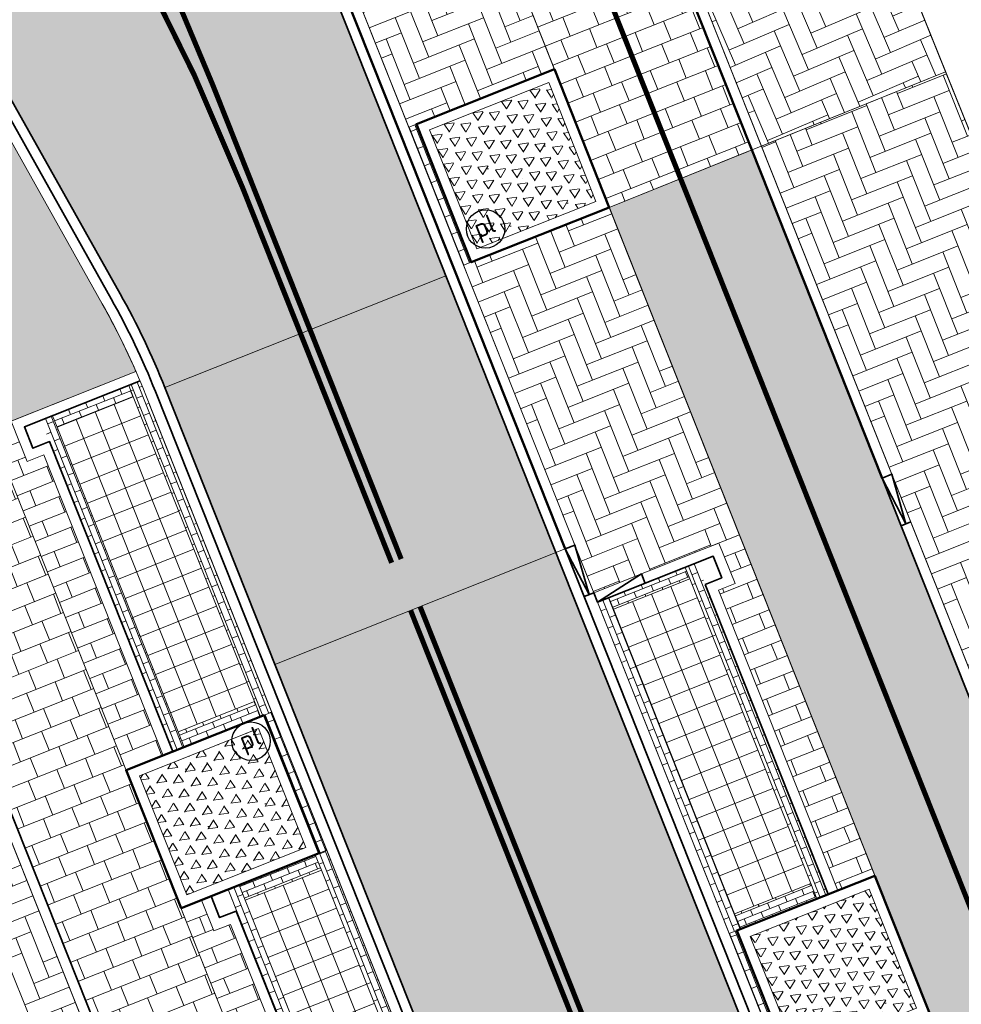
# Model space of a CAD drawing. Header units: metres. Extents: x 196674 to 197628, y 355499 to 356232.
# Tile 165 of 209: x 196760 to 196779, y 356081 to 356101. Entities that reach past the tile are written whole.
import ezdxf
from ezdxf.enums import TextEntityAlignment as Align

# ---------------------------------------------------------------- set-up
doc = ezdxf.new("R2010")
doc.units = ezdxf.units.M
doc.linetypes.add('VW-11_STREEP', pattern=[2, 1, -1])
doc.linetypes.add('VW-30270_STREEP', pattern=[3, 0.3, -2.7])
doc.layers.get('0').update_dxf_attribs({"lineweight": 25})
doc.layers.get('Defpoints').update_dxf_attribs({"color": 231, "lineweight": 18})
for name, color, linetype, lineweight, true_color in [('N-WE-GR-BEPLANTING_BEPLANTINGSPLAN_KRAGTEN-V', 7, 'Continuous', 5, 0xa3c04c), ('N-WE-VH-GESLOTENVERHARDING_ASFALT_RIJBAAN-V', 7, 'Continuous', 5, 0xd6d6d6), ('N-WE-VH-GOOT-TEGEL_200x200-G', 7, 'Continuous', 35, 0x00a5a5), ('N-WE-VH-HALFVERHARDING_GEBONDEN_SPLIT-A', 7, 'Continuous', 5, 0xaab7a9), ('N-WE-VH-KANTOPSLUITING_GELEIDEBAND_50 200-G', 1, 'Continuous', 35, 0xff0000), ('N-WE-VH-KANTOPSLUITING_OPSLUITBAND_200X250-G', 7, 'Continuous', 50, 0x0029a5), ('N-WE-VH-KANTOPSLUITING_VERLAGINGSBAND_GELEIDEBAND_50 200-G', 1, 'Continuous', 35, 0xff0000), ('N-WE-VH-KANTOPSLUITING_VERLOOPBAND_GELEIDEBAND_50 200_OPSLUITBAND_200X250-G', 1, 'Continuous', 35, 0xff0000), ('N-WE-VH-OPENVERHARDING_STRAATBAKSTEEN_ROOD_ELLEBOOG_LINGE-A', 7, 'Continuous', 5, 0xdaaea0), ('N-WE-VH-OPENVERHARDING_STRAATBAKSTEEN_ROOD_ELLEBOOG_LINGE-INRITTEN-TUSSEN-RIJBAAN-FIETSPAD-A', 7, 'Continuous', 5, 0xdaaea0), ('N-WE-VH-OPENVERHARDING_STRAATBAKSTEEN_ROOD_HALFSTEENS-LINGE-A', 7, 'Continuous', 5, 0xdaaea0), ('N-WE-VH-OPENVERHARDING_STRAATBAKSTEEN_ROOD_STREKKEN-LINGE-A', 7, 'Continuous', 5, 0xdaaea0), ('N-WE-VH-OPENVERHARDING_TEGEL_200x300_FIETSPAD_ROOD-A', 7, 'Continuous', 5, 0xe04d68), ('N-WE-VW-MARKERING_LANGS_STREEP_11_010-G', 7, 'VW-11_STREEP', 13, 0xffffff), ('N-WE-VW-MARKERING_LANGS_STREEP_30270_010-G', 7, 'VW-30270_STREEP', 13, 0xffffff), ('N-WE-VW-MARKERING_LANGS_STREEP_DOORGETROKKEN_010-G', 7, 'Continuous', 13, 0xffffff)]:
    doc.layers.add(name, color=color, linetype=linetype, lineweight=lineweight, true_color=true_color)
for name, color, linetype, lineweight in [('N-WE-IE-MEUBILAIR-S-200', 7, 'Continuous', 25), ('N-WE-VH-KANTOPSLUITING_ACHTERKANTBAND-G', 50, 'Continuous', 18), ('N-WE-VH-MATERIAALGRENS-G', 7, 'Continuous', 13), ('N-WE-VH-OPENVERHARDING_TEGEL_400x400_PARKEERVAKKEN-A', 252, 'Continuous', 5)]:
    doc.layers.add(name, color=color, linetype=linetype, lineweight=lineweight)
doc.layers.add('N-WE-VH-HULPLIJN-G', color=40, linetype='Continuous', lineweight=5, plot=False)
doc.styles.add('NLCS-ISO', font='NLCS-ISO.ttf')
pattern_1 = [(21.67232329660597, (0, 0), (0.179204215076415, 0.4155548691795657), [1.28, -0.6399999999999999]), (291.672323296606, (-0.3545259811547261, 0.892138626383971), (0.179204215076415, 0.4155548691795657), [1.28, -0.64])]
pattern_2 = [(21.67232329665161, (0, 0), (-0.1477191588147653, 0.3717244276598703), []), (111.6723232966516, (0, 0), (-0.5575866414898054, -0.2215787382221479), [0.4, -0.4]), (111.6723232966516, (0.3717244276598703, 0.1477191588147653), (-0.5575866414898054, -0.2215787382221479), [-0.4, 0.4])]
pattern_3 = [(291.6723232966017, (-0.184648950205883, 1.444655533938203), (0.8005952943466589, -0.714875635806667), [0.32, -0.32]), (21.67232329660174, (-0.184648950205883, 1.444655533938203), (-0.1181753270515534, 0.2973795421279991), [])]

# ---------------------------------------------------------------- blocks, each defined once
blk = doc.blocks.new('Boomplantvak 2900x2900')
at = {"layer": 'N-WE-VH-HALFVERHARDING_GEBONDEN_SPLIT-A'}
h = blk.add_hatch(dxfattribs=at)
h.set_pattern_fill('AVH-GRAVEL-SO', color=251, scale=0.3, pattern_type=2)
h.set_pattern_definition([(255.963757, (0.768, 1.164), (1.562108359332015e-08, -1.200000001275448), [0.197909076, -4.74981768]), (127.568592, (0.888, 1.008), (-8.399999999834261, 10.80000000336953), [0.196814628, -19.484648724]), (12.094757, (0.72, 0.972), (10.79999999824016, 2.399999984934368), [0.171813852, -17.00957142]), (255.963757, (1.068, 1.164), (1.562108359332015e-08, -1.200000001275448), [0.197909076, -4.74981768]), (127.568592, (1.188, 1.008), (-8.399999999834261, 10.80000000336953), [0.196814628, -19.484648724]), (12.094757, (1.02, 0.972), (10.79999999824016, 2.399999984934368), [0.171813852, -17.00957142]), (12.094757, (0.42, 0.972), (10.79999999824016, 2.399999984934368), [0.171813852, -17.00957142]), (127.568592, (0.588, 1.008), (-8.399999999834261, 10.80000000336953), [0.196814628, -19.484648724]), (255.963757, (0.468, 1.164), (1.562108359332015e-08, -1.200000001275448), [0.197909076, -4.74981768]), (255.963757, (0.168, 1.164), (1.562108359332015e-08, -1.200000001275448), [0.197909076, -4.74981768]), (127.568592, (0.288, 1.008), (-8.399999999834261, 10.80000000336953), [0.196814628, -19.484648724]), (12.094757, (0.12, 0.972), (10.79999999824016, 2.399999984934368), [0.171813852, -17.00957142]), (12.094757, (0, 0.672), (10.79999999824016, 2.399999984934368), [0.171813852, -17.00957142]), (127.568592, (0.168, 0.708), (-8.399999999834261, 10.80000000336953), [0.196814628, -19.484648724]), (255.963757, (0.048, 0.864), (1.562108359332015e-08, -1.200000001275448), [0.197909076, -4.74981768]), (255.963757, (0.348, 0.864), (1.562108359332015e-08, -1.200000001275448), [0.197909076, -4.74981768]), (127.568592, (0.468, 0.708), (-8.399999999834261, 10.80000000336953), [0.196814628, -19.484648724]), (12.094757, (0.3, 0.672), (10.79999999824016, 2.399999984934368), [0.171813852, -17.00957142]), (12.094757, (0.8999999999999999, 0.672), (10.79999999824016, 2.399999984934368), [0.171813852, -17.00957142]), (127.568592, (1.068, 0.708), (-8.399999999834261, 10.80000000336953), [0.196814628, -19.484648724]), (255.963757, (0.948, 0.864), (1.562108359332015e-08, -1.200000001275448), [0.197909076, -4.74981768]), (12.094757, (0.6, 0.672), (10.79999999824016, 2.399999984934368), [0.171813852, -17.00957142]), (127.568592, (0.768, 0.708), (-8.399999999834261, 10.80000000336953), [0.196814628, -19.484648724]), (255.963757, (0.648, 0.864), (1.562108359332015e-08, -1.200000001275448), [0.197909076, -4.74981768]), (12.094757, (0.12, 0.372), (10.79999999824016, 2.399999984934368), [0.171813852, -17.00957142]), (127.568592, (0.288, 0.408), (-8.399999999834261, 10.80000000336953), [0.196814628, -19.484648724]), (255.963757, (0.168, 0.564), (1.562108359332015e-08, -1.200000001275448), [0.197909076, -4.74981768]), (255.963757, (0.468, 0.564), (1.562108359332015e-08, -1.200000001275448), [0.197909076, -4.74981768]), (127.568592, (0.588, 0.408), (-8.399999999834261, 10.80000000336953), [0.196814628, -19.484648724]), (12.094757, (0.42, 0.372), (10.79999999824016, 2.399999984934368), [0.171813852, -17.00957142]), (12.094757, (1.02, 0.372), (10.79999999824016, 2.399999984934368), [0.171813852, -17.00957142]), (127.568592, (1.188, 0.408), (-8.399999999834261, 10.80000000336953), [0.196814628, -19.484648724]), (255.963757, (1.068, 0.564), (1.562108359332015e-08, -1.200000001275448), [0.197909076, -4.74981768]), (12.094757, (0.72, 0.372), (10.79999999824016, 2.399999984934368), [0.171813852, -17.00957142]), (127.568592, (0.888, 0.408), (-8.399999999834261, 10.80000000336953), [0.196814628, -19.484648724]), (255.963757, (0.768, 0.564), (1.562108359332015e-08, -1.200000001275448), [0.197909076, -4.74981768]), (255.963757, (0.648, 0.264), (1.562108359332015e-08, -1.200000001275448), [0.197909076, -4.74981768]), (127.568592, (0.768, 0.108), (-8.399999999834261, 10.80000000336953), [0.196814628, -19.484648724]), (12.094757, (0.6, 0.072), (10.79999999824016, 2.399999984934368), [0.171813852, -17.00957142]), (255.963757, (0.948, 0.264), (1.562108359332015e-08, -1.200000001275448), [0.197909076, -4.74981768]), (127.568592, (1.068, 0.108), (-8.399999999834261, 10.80000000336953), [0.196814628, -19.484648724]), (12.094757, (0.8999999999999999, 0.072), (10.79999999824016, 2.399999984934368), [0.171813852, -17.00957142]), (12.094757, (0.3, 0.072), (10.79999999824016, 2.399999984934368), [0.171813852, -17.00957142]), (127.568592, (0.468, 0.108), (-8.399999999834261, 10.80000000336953), [0.196814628, -19.484648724]), (255.963757, (0.348, 0.264), (1.562108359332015e-08, -1.200000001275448), [0.197909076, -4.74981768]), (255.963757, (0.048, 0.264), (1.562108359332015e-08, -1.200000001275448), [0.197909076, -4.74981768]), (127.568592, (0.168, 0.108), (-8.399999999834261, 10.80000000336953), [0.196814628, -19.484648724]), (12.094757, (0, 0.072), (10.79999999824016, 2.399999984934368), [0.171813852, -17.00957142]), (63.434949, (0.31199946, 1.139999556), (-1.073312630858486, 0.536656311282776), [5.039999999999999e-07, -1.199999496]), (0, (0.216, 1.14), (0, 1.2), [0, -1.2]), (63.434949, (0.31199946, 1.139999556), (-1.073312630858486, 0.536656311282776), [5.039999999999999e-07, -1.199999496]), (0, (0.216, 1.14), (0, 1.2), [0, -1.2])])
h.paths.add_polyline_path([(0.2000000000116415, -0.2000000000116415), (2.699999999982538, -0.2000000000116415), (2.699999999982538, -2.700000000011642), (0.2000000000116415, -2.700000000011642)])
at = {"layer": 'N-WE-VH-OPENVERHARDING_STRAATBAKSTEEN_ROOD_STREKKEN-LINGE-A', "true_color": 0xb05e45}
h = blk.add_hatch(dxfattribs=at)
h.set_pattern_fill('AVH-BSS_LINGEFORMAAT_HALFST', color=25, scale=1.5, angle=90, pattern_type=2)
h.set_pattern_definition([(90, (-1.469576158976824e-17, -2.980000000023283), (-0.18, 0.36), [0.12, -0.12]), (180, (-1.469576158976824e-17, -2.980000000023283), (-1.469576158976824e-17, -0.12), [])])
h.paths.add_polyline_path([(2.899999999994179, -3.060000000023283), (2.899999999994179, -2.900000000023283), (0, -2.900000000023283), (0, -3.060000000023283)])
at = {"layer": 'N-WE-VH-KANTOPSLUITING_ACHTERKANTBAND-G', "ltscale": 0.2, "flags": 128}
blk.add_lwpolyline([(0.2000000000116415, -0.2000000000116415), (2.699999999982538, -0.2000000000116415), (2.699999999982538, -2.700000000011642), (0.2000000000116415, -2.700000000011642)], close=True, dxfattribs=at)
at = {"layer": 'N-WE-VH-KANTOPSLUITING_OPSLUITBAND_200X250-G', "ltscale": 0.1, "flags": 128}
blk.add_lwpolyline([(0, 0), (2.899999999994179, 0), (2.899999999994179, -2.900000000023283), (0, -2.900000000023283)], close=True, dxfattribs=at)
at = {"layer": 'N-WE-VH-MATERIAALGRENS-G', "ltscale": 0.2, "flags": 128}
blk.add_lwpolyline([(2.899999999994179, -2.900000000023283), (2.899999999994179, -3.060000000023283), (-2.939152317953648e-17, -3.060000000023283), (0, -2.900000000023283)], dxfattribs=at)
blk = doc.blocks.new('Verloopband')
at = {"flags": 128}
blk.add_lwpolyline([(-0.2763672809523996, 0.9662406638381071), (0, 0), (-0.4622285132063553, 0.8923814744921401)], close=True, dxfattribs=at)
blk = doc.blocks.new('SIE-MEUBILAIR_PAAL_POLLER-SO')
blk.add_circle((0, 0), 0.75)
at = {"style": 'NLCS-ISO'}
blk.add_text('pl', height=0.75, dxfattribs=at).set_placement((5.684341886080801e-14, 0.1291188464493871), align=Align.MIDDLE_CENTER)

msp = doc.modelspace()

# ---------------------------------------------------------------- hatches: boundary and pattern name
at = {"layer": 'N-WE-GR-BEPLANTING_BEPLANTINGSPLAN_KRAGTEN-V'}
h = msp.add_hatch(color=256, dxfattribs=at)
h.dxf.hatch_style = 1
edge = h.paths.add_edge_path()
edge.add_arc((196723.3965497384, 356078.6762574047), 41.80580576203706, 77.73340540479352, 78.82429525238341)
edge.add_line((196731.4992831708, 356119.689317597), (196731.097049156, 356117.3014964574))
edge.add_arc((196731.2338909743, 356099.7020284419), 17.60000000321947, 64.51306870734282, 90.44548509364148, ccw=False)
edge.add_arc((196720.4762606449, 356077.1349420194), 42.60000000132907, 21.672323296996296, 64.5130687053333, ccw=False)
edge.add_line((196760.0649121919, 356092.8670324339), (196760.1083912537, 356092.7576205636))
edge.add_line((196760.1083912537, 356092.7576205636), (196762.7583700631, 356093.8106924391))
edge.add_line((196762.7583700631, 356093.8106924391), (196762.758367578, 356093.8106986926))
edge.add_arc((196749.1969409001, 356087.8834904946), 14.80013819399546, 23.60839542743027, 29.32391716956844)
edge.add_line((196762.1006620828, 356095.1318054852), (196759.8416625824, 356099.1533578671))
edge.add_arc((196723.3977156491, 356078.6819453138), 41.80000000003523, 29.32393503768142, 77.73331060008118)
at = {"layer": 'N-WE-VH-GESLOTENVERHARDING_ASFALT_RIJBAAN-V'}
h = msp.add_hatch(color=256, dxfattribs=at)
h.dxf.hatch_style = 1
edge = h.paths.add_edge_path()
edge.add_line((196734.2151566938, 356123.7102418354), (196733.3384328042, 356119.6944085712))
edge.add_arc((196723.397715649, 356078.6819453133), 42.200000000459, 43.718836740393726, 76.37524588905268, ccw=False)
edge.add_arc((196723.3977156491, 356078.6819453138), 42.20000000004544, 29.323935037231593, 43.718836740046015, ccw=False)
edge.add_line((196760.1904084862, 356099.3492565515), (196762.4494079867, 356095.3277041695))
edge.add_arc((196749.197063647, 356087.8835541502), 15.20000000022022, 21.672297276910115, 29.32393503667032, ccw=False)
edge.add_line((196763.3225944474, 356093.4968757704), (196768.8057407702, 356095.6758143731))
edge.add_line((196768.8057407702, 356095.6758143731), (196766.0444789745, 356102.6243362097))
edge.add_arc((196723.4820244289, 356085.7105115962), 45.80000000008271, 21.67229762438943, 40.68763914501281)
edge.add_arc((196723.4820244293, 356085.7105115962), 45.79999999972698, 40.68763914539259, 53.14324338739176)
edge.add_arc((196723.4820244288, 356085.7105115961), 45.80000000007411, 53.14324338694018, 74.4186229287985)
edge.add_line((196735.7842135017, 356129.8273580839), (196734.8748011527, 356126.2674522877))
edge.add_arc((196722.4872714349, 356082.7980480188), 45.20000000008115, 39.043735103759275, 74.09397250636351, ccw=False)
edge.add_arc((196757.0488800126, 356110.8291952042), 0.6999999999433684, -138.15525459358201, 39.04373521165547, ccw=False)
edge.add_arc((196723.8983718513, 356081.1426021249), 43.80000000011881, 41.84474550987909, 76.37636514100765)
h = msp.add_hatch(color=256, dxfattribs=at)
h.dxf.hatch_style = 1
h.paths.add_polyline_path([(196768.8057407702, 356095.6758143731), (196763.3225944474, 356093.4968757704), (196781.906141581, 356046.73274255), (196787.3892659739, 356048.9116752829), (196782.2191011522, 356061.9220328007)])
at = {"layer": 'N-WE-VH-OPENVERHARDING_STRAATBAKSTEEN_ROOD_ELLEBOOG_LINGE-A', "true_color": 0xb05e45}
h = msp.add_hatch(dxfattribs=at)
h.set_pattern_fill('AVH-ROO_BSS_LINGEFRMT_ELLEBOOG', color=25, scale=4, angle=23.10456630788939, pattern_type=2)
h.set_pattern_definition([(23.10456630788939, (196772.0714472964, 356105.3806357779), (0.1687615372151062, 0.4199042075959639), [1.28, -0.64]), (293.1045663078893, (196771.6947332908, 356106.2636343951), (0.1687615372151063, 0.4199042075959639), [1.28, -0.64])])
edge = h.paths.add_edge_path()
edge.add_line((196774.8187127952, 356108.8108035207), (196774.2896366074, 356110.1885107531))
edge.add_line((196774.2896366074, 356110.1885107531), (196773.7295188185, 356109.9734106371))
edge.add_line((196773.7295188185, 356109.9734106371), (196773.0125184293, 356111.8404699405))
edge.add_line((196773.0125184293, 356111.8404699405), (196773.5726362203, 356112.0555700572))
edge.add_line((196773.5726362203, 356112.0555700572), (196773.0935671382, 356113.3030594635))
edge.add_line((196773.0935671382, 356113.3030594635), (196772.7066731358, 356114.1620172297))
edge.add_line((196772.7066731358, 356114.1620172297), (196768.4377005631, 356112.2391754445))
edge.add_arc((196721.5982826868, 356083.0311468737), 55.19999999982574, 21.67232329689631, 31.946755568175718, ccw=False)
edge.add_line((196772.8962537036, 356103.4163907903), (196774.9642161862, 356098.212514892))
edge.add_line((196774.9642161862, 356098.212514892), (196778.5611915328, 356099.6635542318))
edge.add_line((196778.5611915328, 356099.6635542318), (196777.042280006, 356103.4287776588))
edge.add_line((196777.042280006, 356103.4287776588), (196776.4858497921, 356103.2043106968))
edge.add_line((196776.4858497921, 356103.2043106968), (196775.7937433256, 356104.9199705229))
edge.add_line((196775.7937433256, 356104.9199705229), (196776.3501735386, 356105.1444374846))
edge.add_line((196776.3501735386, 356105.1444374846), (196776.2002910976, 356105.5159804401))
edge.add_line((196776.2002910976, 356105.5159804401), (196775.6988398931, 356106.747830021))
edge.add_line((196775.6988398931, 356106.747830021), (196774.8187127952, 356108.8108035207))
h = msp.add_hatch(dxfattribs=at)
h.set_pattern_fill('AVH-ROO_BSS_LINGEFRMT_ELLEBOOG', color=25, scale=4, angle=201.6723232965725, pattern_type=2)
h.set_pattern_definition([(201.6723232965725, (196753.6511661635, 356089.3677123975), (-0.1792042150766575, -0.4155548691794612), [1.28, -0.64]), (111.6723232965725, (196754.0056921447, 356088.4755737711), (-0.1792042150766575, -0.4155548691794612), [1.28, -0.64])])
h.paths.add_polyline_path([(196785.7495718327, 356081.4490277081), (196781.0587049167, 356093.3883566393), (196780.2170917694, 356095.5587500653), (196778.5611915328, 356099.6635542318), (196774.9642161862, 356098.212514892), (196788.4082700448, 356064.3815395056), (196793.5784406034, 356051.3711845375), (196797.0812549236, 356052.7631640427), (196796.0232320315, 356055.2816912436), (196794.8332270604, 356058.4207741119), (196788.1397114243, 356075.3675753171), (196786.8928627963, 356078.6670064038)])
h = msp.add_hatch(dxfattribs=at)
h.set_pattern_fill('AVH-ROO_BSS_LINGEFRMT_ELLEBOOG', color=25, scale=4, angle=21.67232329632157, pattern_type=2)
h.set_pattern_definition([(21.67232329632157, (196753.6511661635, 356089.3677123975), (0.1792042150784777, 0.4155548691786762), [1.28, -0.64]), (291.6723232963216, (196753.2966401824, 356090.2598510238), (0.1792042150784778, 0.4155548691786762), [1.28, -0.64])])
h.paths.add_polyline_path([(196757.7658708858, 356091.0704463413), (196753.6511661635, 356089.3677123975), (196755.1434468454, 356085.7615739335), (196757.5607703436, 356079.8929266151), (196758.8905772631, 356076.7321196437), (196762.8408421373, 356067.1898545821), (196765.2923313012, 356061.466791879), (196767.3894278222, 356056.151069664), (196768.7042661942, 356052.8519051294), (196771.1315418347, 356047.1659815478), (196774.6563820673, 356048.566713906)])
at = {"layer": 'N-WE-VH-OPENVERHARDING_STRAATBAKSTEEN_ROOD_ELLEBOOG_LINGE-INRITTEN-TUSSEN-RIJBAAN-FIETSPAD-A', "true_color": 0xb05e45}
h = msp.add_hatch(dxfattribs=at)
h.set_pattern_fill('AVH-ROO_BSS_LINGEFRMT_ELLEBOOG', color=25, scale=4, angle=21.67232329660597, pattern_type=2)
h.set_pattern_definition(pattern_1)
edge = h.paths.add_edge_path()
edge.add_line((196766.7382697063, 356108.8455144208), (196764.398355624, 356107.5073792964))
edge.add_line((196764.398355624, 356107.5073792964), (196764.2594006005, 356107.4279145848))
edge.add_arc((196723.482024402, 356085.710511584), 46.20000002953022, 21.672297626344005, 28.03907792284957, ccw=False)
edge.add_line((196766.4162034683, 356102.7720552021), (196768.0819519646, 356098.5803158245))
edge.add_line((196768.0819519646, 356098.5803158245), (196768.2305824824, 356098.6393798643))
edge.add_line((196768.2305824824, 356098.6393798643), (196770.9255845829, 356099.7103437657))
edge.add_line((196770.9255845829, 356099.7103437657), (196769.9224582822, 356102.2346375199))
edge.add_arc((196721.5982826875, 356083.0311468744), 51.99999999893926, 21.67232329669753, 29.76410001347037)
h = msp.add_hatch(dxfattribs=at)
h.set_pattern_fill('AVH-ROO_BSS_LINGEFRMT_ELLEBOOG', color=25, scale=4, angle=21.67232329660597, pattern_type=2)
h.set_pattern_definition(pattern_1)
h.paths.add_polyline_path([(196771.9965484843, 356097.0153416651), (196769.3015463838, 356095.9443777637), (196769.152914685, 356095.8853131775), (196771.6936813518, 356089.4916518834), (196773.8124553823, 356090.3336291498), (196774.537318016, 356090.6216815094)])
at = {"layer": 'N-WE-VH-OPENVERHARDING_STRAATBAKSTEEN_ROOD_HALFSTEENS-LINGE-A', "true_color": 0xb05e45}
h = msp.add_hatch(dxfattribs=at)
h.set_pattern_fill('AVH-BSS_LINGEFORMAAT_HALFST', color=25, scale=4, angle=-68.32767670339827, pattern_type=2)
h.set_pattern_definition(pattern_3)
h.paths.add_polyline_path([(196763.2915647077, 356086.317945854), (196762.5667020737, 356086.0298934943), (196759.9963887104, 356092.4978985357), (196760.3959925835, 356092.6566966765), (196760.6360356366, 356092.0526446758), (196760.9612949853, 356092.1818986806)])
h = msp.add_hatch(dxfattribs=at)
h.set_pattern_fill('AVH-BSS_LINGEFORMAAT_HALFST', color=25, scale=4, angle=111.6723232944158, pattern_type=2)
h.set_pattern_definition([(111.6723232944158, (7.160000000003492, 0.7800000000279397), (-0.800595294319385, 0.7148756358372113), [0.32, -0.32]), (201.6723232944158, (7.160000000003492, 0.7800000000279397), (0.1181753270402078, -0.2973795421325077), [])])
h.paths.add_polyline_path([(196774.4516172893, 356089.6729686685), (196774.1263586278, 356089.5437146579), (196776.4566283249, 356083.6797618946), (196777.1814909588, 356083.9678142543), (196774.5373180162, 356090.6216815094), (196774.1377143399, 356090.462883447)])
h = msp.add_hatch(dxfattribs=at)
h.set_pattern_fill('AVH-BSS_LINGEFORMAAT_HALFST', color=25, scale=4, angle=-68.32767670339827, pattern_type=2)
h.set_pattern_definition(pattern_3)
h.paths.add_polyline_path([(196768.8078365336, 356070.3245364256), (196769.5326991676, 356070.6125887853), (196766.9476138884, 356077.1177662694), (196766.2227512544, 356076.8297139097)])
h.paths.add_polyline_path([(196764.6025869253, 356083.0188546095), (196764.2773276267, 356082.8896006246), (196764.0372843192, 356083.4936527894), (196763.6376659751, 356083.3348913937), (196766.2227512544, 356076.8297139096), (196766.9476138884, 356077.1177662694)])
at = {"layer": 'N-WE-VH-OPENVERHARDING_STRAATBAKSTEEN_ROOD_STREKKEN-LINGE-A', "true_color": 0xb05e45}
h = msp.add_hatch(dxfattribs=at)
h.set_pattern_fill('AVH-BSS_LINGEFORMAAT_HALFST', color=25, scale=1.5, angle=21.6723232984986, pattern_type=2)
h.set_pattern_definition([(21.6723232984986, (-258257.0916996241, 314358.7378901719), (0.2680783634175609, 0.3002232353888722), [0.12, -0.12]), (111.6723232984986, (-258257.0916996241, 314358.7378901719), (-0.1115173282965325, -0.04431574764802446), [])])
h.paths.add_polyline_path([(196763.4774269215, 356086.3918054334), (196763.7004615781, 356086.4804369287), (196763.5822862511, 356086.7778164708), (196761.21877971, 356092.7254073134), (196761.1301482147, 356092.94844197), (196760.9071135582, 356092.8598104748)])
edge = h.paths.add_edge_path()
edge.add_arc((196749.1970636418, 356087.8835541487), 14.80000000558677, 21.67232329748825, 22.83377775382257)
edge.add_line((196762.8372548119, 356093.626827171), (196762.6170459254, 356093.5393186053))
edge.add_line((196762.6170459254, 356093.5393186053), (196762.7056774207, 356093.3162839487))
edge.add_line((196762.7056774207, 356093.3162839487), (196765.0691839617, 356087.3686931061))
edge.add_line((196765.0691839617, 356087.3686931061), (196765.1873592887, 356087.071313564))
edge.add_line((196765.1873592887, 356087.071313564), (196765.4103939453, 356087.1599450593))
edge.add_line((196765.4103939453, 356087.1599450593), (196762.9508674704, 356093.3491630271))
h = msp.add_hatch(dxfattribs=at)
h.set_pattern_fill('AVH-BSS_LINGEFORMAAT_HALFST', color=25, scale=1.5, angle=291.6723232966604, pattern_type=2)
h.set_pattern_definition([(291.6723232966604, (-258257.0916996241, 314358.7378901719), (0.3002232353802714, -0.2680783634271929), [0.12, -0.12]), (21.67232329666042, (-258257.0916996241, 314358.7378901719), (-0.04431574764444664, 0.1115173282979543), [])])
h.paths.add_polyline_path([(196763.5822862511, 356086.7778164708), (196763.7004615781, 356086.4804369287), (196765.1873592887, 356087.071313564), (196765.0691839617, 356087.3686931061)])
h.paths.add_polyline_path([(196762.7056774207, 356093.3162839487), (196762.6170459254, 356093.5393186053), (196761.1301482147, 356092.94844197), (196761.21877971, 356092.7254073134)])
h = msp.add_hatch(dxfattribs=at)
h.set_pattern_fill('AVH-BSS_LINGEFORMAAT_HALFST', color=25, scale=1.5, angle=201.6723232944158, pattern_type=2)
h.set_pattern_definition([(201.6723232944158, (0, 0.9800000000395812), (-0.2680783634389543, -0.3002232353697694), [0.12, -0.12]), (291.6723232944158, (0, 0.9800000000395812), (0.1115173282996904, 0.04431574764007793), [])])
h.paths.add_polyline_path([(196773.7004527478, 356090.0739073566), (196773.4774180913, 356089.9852758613), (196773.5660495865, 356089.7622412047), (196775.9295561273, 356083.8146503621), (196776.0477314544, 356083.5172708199), (196776.270766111, 356083.6059023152)])
h.paths.add_polyline_path([(196774.3377990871, 356082.8377626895), (196774.5608337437, 356082.9263941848), (196774.4426584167, 356083.2237737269), (196772.0791518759, 356089.1713645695), (196771.9905203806, 356089.3943992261), (196771.767485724, 356089.3057677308)])
h = msp.add_hatch(dxfattribs=at)
h.set_pattern_fill('AVH-BSS_LINGEFORMAAT_HALFST', color=25, scale=1.5, angle=111.6723232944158, pattern_type=2)
h.set_pattern_definition([(111.6723232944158, (5.551115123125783e-17, 1.220000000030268), (-0.3002232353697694, 0.2680783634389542), [0.12, -0.12]), (201.6723232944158, (5.551115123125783e-17, 1.220000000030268), (0.04431574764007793, -0.1115173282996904), [])])
h.paths.add_polyline_path([(196774.4426584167, 356083.2237737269), (196774.5608337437, 356082.9263941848), (196776.0477314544, 356083.5172708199), (196775.9295561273, 356083.8146503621)])
h.paths.add_polyline_path([(196773.5660495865, 356089.7622412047), (196773.4774180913, 356089.9852758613), (196771.9905203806, 356089.3943992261), (196772.0791518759, 356089.1713645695)])
h = msp.add_hatch(dxfattribs=at)
h.set_pattern_fill('AVH-BSS_LINGEFORMAAT_HALFST', color=25, scale=1.5, angle=21.67232329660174, pattern_type=2)
h.set_pattern_definition([(21.67232329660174, (-0.184648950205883, 1.444655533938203), (0.2680783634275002, 0.3002232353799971), [0.12, -0.12]), (111.6723232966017, (-0.184648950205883, 1.444655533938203), (-0.1115173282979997, -0.04431574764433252), [])])
h.paths.add_polyline_path([(196767.3565107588, 356077.2802573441), (196767.2531073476, 356077.5404644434), (196764.8896008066, 356083.488055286), (196764.7714254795, 356083.7854348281), (196764.548390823, 356083.6968033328), (196767.1334761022, 356077.1916258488)])
h.paths.add_polyline_path([(196769.941596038, 356070.77507986), (196769.823420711, 356071.0724594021), (196767.4599141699, 356077.0200502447), (196767.3565107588, 356077.2802573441), (196767.1334761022, 356077.1916258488), (196769.7185613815, 356070.6864483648)])
h.paths.add_polyline_path([(196769.066443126, 356077.9597654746), (196766.4813578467, 356084.4649429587), (196766.2583231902, 356084.3763114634), (196766.3764985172, 356084.0789319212), (196768.7400050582, 356078.1313410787), (196768.8434084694, 356077.8711339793)])
h.paths.add_polyline_path([(196771.6515284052, 356071.4545879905), (196769.066443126, 356077.9597654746), (196768.8434084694, 356077.8711339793), (196768.9468118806, 356077.61092688), (196771.3103184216, 356071.6633360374), (196771.4284937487, 356071.3659564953)])
h = msp.add_hatch(dxfattribs=at)
h.set_pattern_fill('AVH-BSS_LINGEFORMAAT_HALFST', color=25, scale=1.5, angle=-68.32767670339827, pattern_type=2)
h.set_pattern_definition([(291.6723232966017, (-0.184648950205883, 1.68465553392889), (0.3002232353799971, -0.2680783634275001), [0.12, -0.12]), (21.67232329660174, (-0.184648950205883, 1.68465553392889), (-0.04431574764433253, 0.1115173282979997), [])])
h.paths.add_polyline_path([(196766.3764985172, 356084.0789319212), (196766.2583231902, 356084.3763114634), (196764.7714254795, 356083.7854348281), (196764.8896008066, 356083.488055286)])
h.paths.add_polyline_path([(196768.8434084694, 356077.8711339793), (196768.7400050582, 356078.1313410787), (196767.2531073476, 356077.5404644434), (196767.3565107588, 356077.2802573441)])
h.paths.add_polyline_path([(196768.9468118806, 356077.61092688), (196768.8434084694, 356077.8711339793), (196767.3565107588, 356077.2802573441), (196767.4599141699, 356077.0200502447)])
h.paths.add_polyline_path([(196771.4284937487, 356071.3659564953), (196771.3103184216, 356071.6633360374), (196769.823420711, 356071.0724594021), (196769.941596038, 356070.77507986)])
at = {"layer": 'N-WE-VH-OPENVERHARDING_TEGEL_200x300_FIETSPAD_ROOD-A'}
h = msp.add_hatch(dxfattribs=at)
h.set_pattern_fill('AVH-TEGEL_200X300_HALFST', color=256, scale=2, angle=21.67232329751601, pattern_type=2)
h.set_pattern_definition([(21.67232329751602, (0, 0), (-0.1477191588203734, 0.3717244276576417), []), (111.672323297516, (0, 0), (-0.5575866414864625, -0.22157873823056), [0.4, -0.4]), (111.672323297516, (0.3717244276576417, 0.1477191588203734), (-0.5575866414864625, -0.22157873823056), [-0.4, 0.4])])
edge = h.paths.add_edge_path()
edge.add_line((196768.2679925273, 356112.133349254), (196765.7223719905, 356110.545956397))
edge.add_arc((196721.5982826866, 356083.0311468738), 51.99999999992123, 21.67232329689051, 31.946755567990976, ccw=False)
edge.add_line((196769.9224582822, 356102.2346375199), (196771.9965484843, 356097.0153416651))
edge.add_line((196771.9965484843, 356097.0153416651), (196774.7787369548, 356098.1376915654))
edge.add_line((196774.7787369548, 356098.1376915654), (196772.7103914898, 356103.3425312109))
edge.add_arc((196721.5982826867, 356083.0311468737), 54.99999999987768, 21.67232329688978, 31.94675556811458)
h = msp.add_hatch(dxfattribs=at)
h.set_pattern_fill('AVH-TEGEL_200X300_HALFST', color=256, scale=2, angle=21.67232329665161, pattern_type=2)
h.set_pattern_definition(pattern_2)
h.paths.add_polyline_path([(196774.7787369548, 356098.1376915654), (196771.9965484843, 356097.0153416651), (196790.6046451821, 356050.189431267), (196793.3925783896, 356051.2973249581), (196788.222407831, 356064.3076799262)])
h = msp.add_hatch(dxfattribs=at)
h.set_pattern_fill('AVH-TEGEL_200X300_HALFST', color=256, scale=2, angle=21.67232329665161, pattern_type=2)
h.set_pattern_definition(pattern_2)
h.paths.add_polyline_path([(196760.1810376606, 356092.0332430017), (196757.950691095, 356091.146928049), (196774.8422442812, 356048.6405734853), (196777.0725908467, 356049.526888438), (196776.0016269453, 356052.2218905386)])
at = {"layer": 'N-WE-VH-OPENVERHARDING_TEGEL_400x400_PARKEERVAKKEN-A'}
h = msp.add_hatch(dxfattribs=at)
h.set_pattern_fill('AVH-TEGEL_400X400_BLOK', color=256, scale=0.9999999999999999, pattern_type=2)
h.set_pattern_definition([(291.6723232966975, (196762.7056774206, 356093.3162839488), (0.371724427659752, 0.1477191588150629), []), (21.67232329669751, (196762.7056774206, 356093.3162839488), (-0.1477191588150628, 0.371724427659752), [])])
h.paths.add_polyline_path([(196761.21877971, 356092.7254073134), (196763.5822862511, 356086.7778164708), (196765.0691839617, 356087.3686931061), (196762.7056774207, 356093.3162839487)])
h = msp.add_hatch(dxfattribs=at)
h.set_pattern_fill('AVH-TEGEL_400X400_BLOK', color=256, scale=0.9999999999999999, angle=111.6723232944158, pattern_type=2)
h.set_pattern_definition([(111.6723232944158, (196775.9295561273, 356083.8146503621), (-0.3717244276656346, -0.1477191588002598), []), (201.6723232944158, (196775.9295561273, 356083.8146503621), (0.1477191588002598, -0.3717244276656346), [])])
h.paths.add_polyline_path([(196773.5660495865, 356089.7622412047), (196775.9295561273, 356083.8146503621), (196774.4426584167, 356083.2237737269), (196772.0791518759, 356089.1713645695)])
h = msp.add_hatch(dxfattribs=at)
h.set_pattern_fill('AVH-TEGEL_400X400_BLOK', color=256, angle=-158.3276767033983, pattern_type=2)
h.set_pattern_definition([(201.6723232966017, (196764.8896008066, 356083.488055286), (0.1477191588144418, -0.3717244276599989), []), (291.6723232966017, (196764.8896008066, 356083.488055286), (0.3717244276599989, 0.1477191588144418), [])])
h.paths.add_polyline_path([(196767.2531073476, 356077.5404644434), (196764.8896008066, 356083.488055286), (196766.3764985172, 356084.0789319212), (196768.7400050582, 356078.1313410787)])

# ---------------------------------------------------------------- linework, layer by layer
at = {"layer": 'Defpoints', "flags": 128}
msp.add_lwpolyline([(196771.1384674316, 356090.3470819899), (196765.4695165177, 356088.0943038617)], dxfattribs=at)
at = {"layer": 'N-WE-VH-GOOT-TEGEL_200x200-G', "ltscale": 0.2, "flags": 128}
for points in [[(196729.8003017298, 356135.6687012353, 0.4264052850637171), (196726.3700433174, 356132.5764725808, 0.3930046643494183), (196727.444880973, 356131.3456954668), (196728.2369685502, 356131.2630143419, -0.02198045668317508), (196732.2178667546, 356130.6696603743, -0.01454995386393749), (196734.8180308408, 356130.0854477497, -0.098608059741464), (196750.953620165, 356122.3568132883, -0.05440139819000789), (196758.2110194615, 356115.5691268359, -0.08316099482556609), (196766.0444789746, 356102.6243362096), (196782.2191011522, 356061.9220328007), (196787.3892658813, 356048.9116755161), (196813.7840376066, 355982.4910818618), (196815.0765787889, 355979.2384925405), (196820.2851337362, 355966.1315289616, 0.04938881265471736), (196823.4697300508, 355959.9686851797), (196827.8765721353, 355953.1781298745, -0.04584172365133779), (196830.4140622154, 355948.351642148, -0.003539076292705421), (196830.5726224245, 355947.9607223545), (196831.8929825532, 355944.6381329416), (196841.3562365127, 355920.8245485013), (196845.6845339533, 355909.9327054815, -0.04938916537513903), (196847.305022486, 355904.2878374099), (196848.7610979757, 355896.3248392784, 0.04938916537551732), (196850.6752320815, 355889.6570756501)], [(196725.7170592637, 356117.234662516, -0.2688880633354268), (196725.2587803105, 356119.3932215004, 0.00453733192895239), (196725.4140313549, 356119.8828110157, -0.3361303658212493), (196726.5902590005, 356120.7301274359, -0.0001599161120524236), (196726.5910263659, 356120.7301085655, -0.0003903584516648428), (196726.6147523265, 356120.7294989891, -0.01949587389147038), (196727.7971137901, 356120.6519976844, -0.02145946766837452), (196731.3785676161, 356120.1204057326, -0.005957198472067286), (196732.3636253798, 356119.9184881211, -0.1495155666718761), (196753.8973423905, 356107.8472117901, -0.06289233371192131), (196760.1904084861, 356099.3492565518), (196762.4494079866, 356095.3277041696, -0.03339897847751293), (196763.3225944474, 356093.4968757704), (196806.1984602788, 355985.602904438), (196822.2843167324, 355945.1240266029), (196826.309662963, 355934.9945380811), (196834.2309629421, 355915.0611677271), (196841.5430613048, 355896.6608085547), (196880.9310656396, 355797.5437848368, -0.02492249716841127)]]:
    msp.add_lwpolyline(points, format="xyb", dxfattribs=at)
at = {"layer": 'N-WE-VH-HULPLIJN-G', "flags": 128}
for points in [[(196734.2151566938, 356123.7102418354), (196733.3384328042, 356119.6944085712, -0.1434627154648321), (196753.8973423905, 356107.8472117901, -0.06289233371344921), (196760.1904084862, 356099.3492565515), (196762.4494079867, 356095.3277041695, -0.03339897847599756), (196763.3225944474, 356093.4968757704), (196768.8057407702, 356095.6758143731), (196766.0444789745, 356102.6243362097, 0.08316099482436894), (196758.2110194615, 356115.5691268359, 0.05440139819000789), (196750.953620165, 356122.3568132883, 0.09309894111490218), (196735.7842135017, 356129.8273580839), (196734.8748011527, 356126.2674522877, -0.1541391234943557), (196757.5925457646, 356111.2701345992, -0.9758505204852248), (196756.527411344, 356110.3622150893), (196756.527411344, 356110.3622150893, 0.1518232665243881)], [(196732.2786404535, 356119.5276204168, 0.004759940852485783), (196731.4992831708, 356119.689317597), (196731.097049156, 356117.3014964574, -0.1136369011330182), (196738.8072627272, 356115.5892572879, -0.1891361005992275), (196760.0649121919, 356092.8670324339), (196760.1083912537, 356092.7576205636), (196762.7583700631, 356093.8106924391), (196762.758367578, 356093.8106986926, 0.02494383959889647), (196762.1006620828, 356095.1318054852), (196759.8416625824, 356099.1533578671, 0.2144242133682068)], [(196774.8187127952, 356108.8108035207), (196774.2896366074, 356110.1885107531), (196773.7295188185, 356109.9734106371), (196773.0125184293, 356111.8404699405), (196773.5726362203, 356112.0555700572), (196773.0935671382, 356113.3030594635), (196772.7066731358, 356114.1620172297), (196768.4377005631, 356112.2391754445, -0.04486072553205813), (196772.8962537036, 356103.4163907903), (196774.9642161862, 356098.212514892), (196778.5611915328, 356099.6635542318), (196777.042280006, 356103.4287776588), (196776.4858497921, 356103.2043106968), (196775.7937433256, 356104.9199705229), (196776.3501735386, 356105.1444374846), (196776.2002910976, 356105.5159804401), (196775.6988398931, 356106.747830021)], [(196768.2679925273, 356112.133349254), (196765.7223719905, 356110.545956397, -0.04486072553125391), (196769.9224582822, 356102.2346375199), (196771.9965484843, 356097.0153416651), (196774.7787369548, 356098.1376915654), (196772.7103914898, 356103.3425312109, 0.04486072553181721)], [(196766.7382697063, 356108.8455144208), (196764.398355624, 356107.5073792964), (196764.2594006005, 356107.4279145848, -0.02778746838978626), (196766.4162034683, 356102.7720552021), (196768.0819519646, 356098.5803158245), (196768.2305824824, 356098.6393798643), (196770.9255845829, 356099.7103437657), (196769.9224582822, 356102.2346375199, 0.03532171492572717)]]:
    msp.add_lwpolyline(points, format="xyb", close=True, dxfattribs=at)
for points in [[(196794.8332270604, 356058.4207741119), (196788.1397114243, 356075.3675753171), (196786.8928627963, 356078.6670064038), (196785.7495718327, 356081.4490277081), (196781.0587049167, 356093.3883566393), (196780.2170917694, 356095.5587500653), (196776.2002910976, 356105.5159804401)], [(196771.9965484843, 356097.0153416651), (196778.5611915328, 356099.6635542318)], [(196768.2305824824, 356098.6393798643), (196768.0819519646, 356098.5803158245)], [(196769.3015463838, 356095.9443777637), (196769.152914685, 356095.8853131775)], [(196763.3225944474, 356093.4968757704), (196768.8057407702, 356095.6758143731)]]:
    msp.add_lwpolyline(points, dxfattribs=at)
for points in [[(196785.7495718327, 356081.4490277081), (196781.0587049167, 356093.3883566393), (196780.2170917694, 356095.5587500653), (196778.5611915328, 356099.6635542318), (196774.9642161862, 356098.212514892), (196788.4082700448, 356064.3815395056), (196793.5784406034, 356051.3711845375), (196797.0812549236, 356052.7631640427), (196796.0232320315, 356055.2816912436), (196794.8332270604, 356058.4207741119), (196788.1397114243, 356075.3675753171), (196786.8928627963, 356078.6670064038)], [(196774.7787369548, 356098.1376915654), (196771.9965484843, 356097.0153416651), (196790.6046451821, 356050.189431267), (196793.3925783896, 356051.2973249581), (196788.222407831, 356064.3076799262)], [(196771.9965484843, 356097.0153416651), (196769.3015463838, 356095.9443777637), (196769.152914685, 356095.8853131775), (196771.6936813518, 356089.4916518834), (196773.8124553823, 356090.3336291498), (196774.537318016, 356090.6216815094)], [(196768.8057407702, 356095.6758143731), (196763.3225944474, 356093.4968757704), (196781.906141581, 356046.73274255), (196787.3892659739, 356048.9116752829), (196782.2191011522, 356061.9220328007)], [(196760.1810376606, 356092.0332430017), (196757.950691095, 356091.146928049), (196774.8422442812, 356048.6405734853), (196777.0725908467, 356049.526888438), (196776.0016269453, 356052.2218905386)], [(196757.7658708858, 356091.0704463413), (196753.6511661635, 356089.3677123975), (196755.1434468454, 356085.7615739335), (196757.5607703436, 356079.8929266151), (196758.8905772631, 356076.7321196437), (196762.8408421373, 356067.1898545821), (196765.2923313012, 356061.466791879), (196767.3894278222, 356056.151069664), (196768.7042661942, 356052.8519051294), (196771.1315418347, 356047.1659815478), (196774.6563820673, 356048.566713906)]]:
    msp.add_lwpolyline(points, close=True, dxfattribs=at)
at = {"layer": 'N-WE-VH-KANTOPSLUITING_ACHTERKANTBAND-G', "flags": 128}
for points in [[(196726.581064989, 356120.3302326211, -0.01988638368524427), (196727.7554132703, 356120.2541772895, -0.02145946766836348), (196731.3029197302, 356119.7276241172, -0.005956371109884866), (196732.2786404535, 356119.5276204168, -0.2144242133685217), (196759.8416625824, 356099.153357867), (196762.100662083, 356095.1318054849, -0.03339897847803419), (196762.9508699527, 356093.3491567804)], [(196788.4082700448, 356064.3815395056), (196772.8962537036, 356103.4163907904, 0.0842673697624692), (196763.2964915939, 356119.2015681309, 0.0842673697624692)], [(196782.5908256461, 356062.069751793), (196766.4162034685, 356102.7720552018, 0.07771911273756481), (196759.1578710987, 356115.0647211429, 0.0831609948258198)], [(196801.6951311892, 355980.5256850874), (196757.4628411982, 356091.8329983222, 0.1891361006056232), (196737.6024081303, 356113.0617436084, 0.1165927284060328), (196730.9461400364, 356114.499230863)]]:
    msp.add_lwpolyline(points, format="xyb", dxfattribs=at)
for points in [[(196763.2915952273, 356086.3179239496), (196760.961294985, 356092.1818986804), (196760.6360356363, 356092.0526446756), (196760.3221324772, 356092.8425589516), (196762.758370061, 356093.8106924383)], [(196762.9508674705, 356093.3491630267), (196805.8267358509, 355985.4551852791)], [(196776.4566283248, 356083.6797618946), (196774.1263586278, 356089.5437146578), (196774.4516172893, 356089.6729686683), (196774.1377144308, 356090.4628832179), (196773.8124554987, 356090.3336290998)], [(196773.8124554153, 356090.3336290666), (196773.8124553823, 356090.3336291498), (196771.6936261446, 356089.4916299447)], [(196766.4813578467, 356084.4649429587), (196771.6515284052, 356071.4545879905)], [(196764.0372843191, 356083.4936527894), (196764.2773276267, 356082.8896006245), (196764.6025869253, 356083.0188546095), (196769.5326991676, 356070.6125887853)]]:
    msp.add_lwpolyline(points, dxfattribs=at)
at = {"layer": 'N-WE-VH-KANTOPSLUITING_GELEIDEBAND_50 200-G', "ltscale": 0.2, "flags": 128}
for points in [[(196732.3211329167, 356119.7230542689, -0.214424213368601), (196760.0160355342, 356099.2513072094), (196762.2750350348, 356095.2297548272, -0.03339897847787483), (196763.1367322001, 356093.4230162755), (196775.7786497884, 356061.6259228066)], [(196800.752661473, 355983.4389092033), (196757.6487034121, 356091.9068579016, 0.1891361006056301), (196737.688469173, 356113.2422802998, 0.1165927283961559), (196730.9422515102, 356114.6991930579)]]:
    msp.add_lwpolyline(points, format="xyb", dxfattribs=at)
for points in [[(196763.4774269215, 356086.3918054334), (196761.0732976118, 356092.4416204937), (196760.7480384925, 356092.3123663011), (196760.581854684, 356092.7305562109), (196762.8372548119, 356093.6268271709)], [(196788.222407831, 356064.3076799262), (196777.3252512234, 356091.7295752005)], [(196775.2229517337, 356080.0689214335), (196771.1384674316, 356090.3470819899)], [(196773.8666368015, 356089.6557173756), (196774.1918955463, 356089.7849714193), (196774.0257116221, 356090.2031616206), (196771.767485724, 356089.3057677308)], [(196776.270766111, 356083.6059023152), (196773.8666368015, 356089.6557173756)], [(196764.223146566, 356083.5675122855), (196764.3893304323, 356083.1493222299), (196764.7145896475, 356083.2785761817), (196769.7185613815, 356070.6864483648)]]:
    msp.add_lwpolyline(points, dxfattribs=at)
at = {"layer": 'N-WE-VH-KANTOPSLUITING_OPSLUITBAND_200X250-G', "ltscale": 0.1, "flags": 128}
for points in [[(196777.3252512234, 356091.7295752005), (196774.7787369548, 356098.1376915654), (196772.7103914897, 356103.342531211, 0.03532171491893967), (196769.3424997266, 356110.3348048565)], [(196771.1384674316, 356090.3470819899), (196768.9670524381, 356095.8114536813), (196767.8960897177, 356098.5064563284), (196766.2303412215, 356102.6981957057, 0.02234636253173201), (196764.5435583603, 356106.4457577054)]]:
    msp.add_lwpolyline(points, format="xyb", dxfattribs=at)
at = {"layer": 'N-WE-VH-KANTOPSLUITING_VERLAGINGSBAND_GELEIDEBAND_50 200-G', "ltscale": 0.2, "flags": 128}
for points in [[(196777.6945510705, 356090.8002592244), (196777.8804108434, 356090.8741235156)], [(196771.5078191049, 356089.4177923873), (196771.6936813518, 356089.4916518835)]]:
    msp.add_lwpolyline(points, dxfattribs=at)
at = {"layer": 'N-WE-VH-KANTOPSLUITING_VERLOOPBAND_GELEIDEBAND_50 200_OPSLUITBAND_200X250-G', "flags": 128}
msp.add_lwpolyline([(196772.6968655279, 356089.6750526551), (196772.6229579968, 356089.8608958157), (196771.767485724, 356089.3057677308), (196771.6936331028, 356089.4916327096)], dxfattribs=at)
at = {"layer": 'N-WE-VH-MATERIAALGRENS-G', "flags": 128}
msp.add_lwpolyline([(196815.2191743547, 355988.2487741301), (196769.9224582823, 356102.2346375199, 0.1438561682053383), (196751.8560703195, 356125.3214091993)], format="xyb", dxfattribs=at)
for points in [[(196762.7056774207, 356093.3162839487), (196762.6170459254, 356093.5393186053)], [(196763.0247295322, 356093.1632945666), (196765.5950428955, 356086.6952895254)], [(196761.21877971, 356092.7254073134), (196761.1301482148, 356092.94844197)], [(196760.1810376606, 356092.0332430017), (196874.7034878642, 355803.8458975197)], [(196773.8124553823, 356090.3336291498), (196774.5373180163, 356090.6216815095)], [(196773.5660495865, 356089.7622412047), (196773.4774180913, 356089.9852758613)], [(196771.767485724, 356089.3057677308), (196774.3377990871, 356082.8377626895)], [(196772.0791518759, 356089.1713645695), (196771.9905203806, 356089.3943992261)], [(196765.0691839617, 356087.3686931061), (196765.1873592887, 356087.071313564)], [(196763.4774269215, 356086.3918054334), (196765.4103939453, 356087.1599450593)], [(196763.5822862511, 356086.7778164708), (196763.7004615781, 356086.4804369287)], [(196762.5667020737, 356086.0298934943), (196763.2915647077, 356086.317945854)], [(196763.6376659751, 356083.3348913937), (196766.4813578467, 356084.4649429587)], [(196766.3764985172, 356084.0789319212), (196766.2583231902, 356084.3763114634)], [(196777.1814909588, 356083.9678142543), (196776.4566283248, 356083.6797618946)], [(196764.7714254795, 356083.7854348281), (196764.8896008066, 356083.488055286)], [(196775.9295561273, 356083.8146503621), (196776.0477314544, 356083.5172708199)], [(196776.270766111, 356083.6059023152), (196774.3377990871, 356082.8377626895)], [(196774.4426584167, 356083.2237737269), (196774.5608337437, 356082.9263941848)]]:
    msp.add_lwpolyline(points, dxfattribs=at)
for points in [[(196761.21877971, 356092.7254073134), (196763.5822862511, 356086.7778164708), (196765.0691839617, 356087.3686931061), (196762.7056774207, 356093.3162839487)], [(196773.5660495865, 356089.7622412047), (196775.9295561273, 356083.8146503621), (196774.4426584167, 356083.2237737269), (196772.0791518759, 356089.1713645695)], [(196767.2531073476, 356077.5404644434), (196764.8896008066, 356083.488055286), (196766.3764985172, 356084.0789319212), (196768.7400050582, 356078.1313410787)]]:
    msp.add_lwpolyline(points, close=True, dxfattribs=at)
at = {"layer": 'N-WE-VW-MARKERING_LANGS_STREEP_11_010-G', "const_width": 0.1, "flags": 128}
for points in [[(196767.9348225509, 356090.1500548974), (196765.0203981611, 356097.4840051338), (196764.2598156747, 356099.3979590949, 0.02808662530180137), (196762.1360758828, 356103.9752717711, 0.02808662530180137)], [(196761.6890641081, 356103.7758979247, -0.04036348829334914), (196764.8345358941, 356097.4101456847), (196767.7489602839, 356090.0761954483)]]:
    msp.add_lwpolyline(points, format="xyb", dxfattribs=at)
at = {"layer": 'N-WE-VW-MARKERING_LANGS_STREEP_30270_010-G', "const_width": 0.1, "flags": 128}
msp.add_lwpolyline([(196840.259708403, 355933.602892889), (196828.5449724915, 355963.0821665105, 0.04932312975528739), (196825.8351073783, 355968.3279940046), (196824.646629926, 355970.160384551, -0.04932312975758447), (196821.9367648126, 355975.4062120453), (196771.316424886, 356102.7885843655, 0.08279995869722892), (196762.2159630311, 356117.8514576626, 0.08515288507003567)], format="xyb", dxfattribs=at)
at = {"layer": 'N-WE-VW-MARKERING_LANGS_STREEP_DOORGETROKKEN_010-G', "const_width": 0.1, "flags": 128}
for points in [[(196768.118257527, 356089.1468841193), (196772.2026850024, 356078.8687009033)], [(196772.3885472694, 356078.9425603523), (196768.304119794, 356089.2207435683)]]:
    msp.add_lwpolyline(points, dxfattribs=at)

# ---------------------------------------------------------------- block references
for p, rotation in [((196770.9255845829, 356099.7103437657), 291.6723232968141), ((196763.6376659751, 356083.3348913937), 111.67), ((196777.1814909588, 356083.9678142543), 291.6723232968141)]:
    msp.add_blockref('Boomplantvak 2900x2900', p, dxfattribs=dict(rotation=rotation))
at = {"layer": 'N-WE-IE-MEUBILAIR-S-200', "xscale": 0.5, "yscale": 0.5, "zscale": 0.5, "rotation": 21.67232329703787}
for p in [(196769.5815529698, 356096.5936822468), (196765.0039874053, 356086.5942049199)]:
    msp.add_blockref('SIE-MEUBILAIR_PAAL_POLLER-SO', p, dxfattribs=at)
at = {"layer": 'N-WE-VH-KANTOPSLUITING_VERLAGINGSBAND_GELEIDEBAND_50 200-G', "ltscale": 0.2, "xscale": -1, "rotation": 43.34464659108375}
for p in [(196777.7874827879, 356090.8371949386), (196771.6006959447, 356089.4547005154)]:
    msp.add_blockref('Verloopband', p, dxfattribs=at)

doc.saveas('drawing.dxf')
